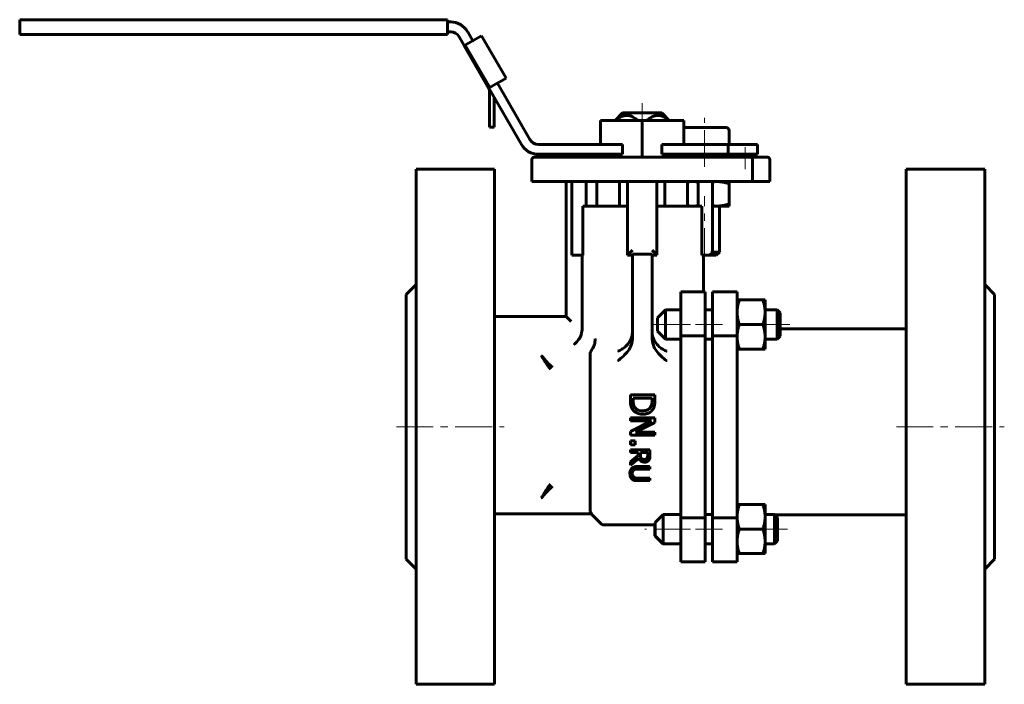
# Model space of a CAD drawing. Header units: millimetres. Extents: x -99 to 101, y -68 to 68.
import ezdxf

# ---------------------------------------------------------------- set-up
doc = ezdxf.new("R2010")
doc.units = ezdxf.units.MM
doc.linetypes.add('K5LT_AXLED', pattern=[12, 7.5, -1.5, 1.5, -1.5])
doc.linetypes.add('K5LT_BASIC', pattern=[0])
doc.layers.add('Системный слой (1)', color=7, linetype='Continuous', true_color=0x6c6c6c)

# ---------------------------------------------------------------- blocks, each defined once
blk = doc.blocks.new('U0')
at = {"layer": 'Системный слой (1)', "color": 143, "linetype": 'K5LT_BASIC', "lineweight": 60, "true_color": 0x33acca}
for p, q in [((41.93, 29.8), (42.22, 29.77)), ((42.22, 29.77), (42.51, 29.75)), ((42.51, 29.75), (42.8, 29.75))]:
    blk.add_line(p, q, dxfattribs=at)
blk = doc.blocks.new('U1')
at = {"layer": 'Системный слой (1)', "color": 143, "linetype": 'K5LT_BASIC', "lineweight": 60, "true_color": 0x33acca}
for p, q in [((36.81, 29.82), (37.14, 29.78)), ((37.14, 29.78), (37.47, 29.76)), ((37.47, 29.76), (37.8, 29.75))]:
    blk.add_line(p, q, dxfattribs=at)
blk = doc.blocks.new('U2')
at = {"layer": 'Системный слой (1)', "color": 143, "linetype": 'K5LT_BASIC', "lineweight": 60, "true_color": 0x33acca}
for p, q in [((38.2, 34.74), (37.8, 34.75)), ((38.6, 34.7), (38.2, 34.74)), ((39.01, 34.64), (38.6, 34.7))]:
    blk.add_line(p, q, dxfattribs=at)
blk = doc.blocks.new('U3')
at = {"layer": 'Системный слой (1)', "color": 143, "linetype": 'K5LT_BASIC', "lineweight": 60, "true_color": 0x33acca}
for p, q in [((37.8, 29.75), (38.2, 29.76)), ((38.2, 29.76), (38.6, 29.8)), ((38.6, 29.8), (39.01, 29.86))]:
    blk.add_line(p, q, dxfattribs=at)
blk = doc.blocks.new('U4')
at = {"layer": 'Системный слой (1)', "color": 143, "linetype": 'K5LT_BASIC', "lineweight": 60, "true_color": 0x33acca}
for p, q in [((37.14, 34.71), (36.81, 34.67)), ((37.47, 34.74), (37.14, 34.71)), ((37.8, 34.75), (37.47, 34.74))]:
    blk.add_line(p, q, dxfattribs=at)
blk = doc.blocks.new('U5')
at = {"layer": 'Системный слой (1)', "color": 143, "linetype": 'K5LT_BASIC', "lineweight": 60, "true_color": 0x33acca}
for p, q in [((42.22, 34.72), (41.93, 34.69)), ((42.51, 34.74), (42.22, 34.72)), ((42.8, 34.75), (42.51, 34.74))]:
    blk.add_line(p, q, dxfattribs=at)
blk = doc.blocks.new('U6')
at = {"layer": 'Системный слой (1)', "color": 143, "linetype": 'K5LT_BASIC', "lineweight": 60, "true_color": 0x33acca}
for p, q in [((45.3, 45.15), (45.3, 42.31)), ((45.3, 40.31), (45.3, 39.75))]:
    blk.add_line(p, q, dxfattribs=at)

msp = doc.modelspace()

# ---------------------------------------------------------------- linework, layer by layer
at = {"layer": 'Системный слой (1)', "color": 143, "linetype": 'K5LT_BASIC', "lineweight": 60, "true_color": 0x33acca}
for p, q in [((-99.43, 66.75), (-99.43, 67.75)), ((-12.18, 67.75), (-99.43, 67.75)), ((-99.43, 65.75), (-99.43, 66.75)), ((-12.18, 66.75), (-12.18, 67.75)), ((-11.51, 67.29), (-12.18, 67.29)), ((-12.18, 66.75), (-12.18, 65.75)), ((-99.43, 64.75), (-99.43, 65.75)), ((-99.43, 64.75), (-12.18, 64.75)), ((-12.18, 64.75), (-12.18, 65.75)), ((-11.51, 65.29), (-12.18, 65.29)), ((-9.78, 64.29), (2.91, 42.31)), ((-6.99, 63.46), (-8.04, 65.29)), ((-6.94, 63.49), (-5.21, 64.49)), ((-5.21, 64.49), (-0.21, 55.83)), ((-8.76, 62.44), (-8.72, 62.46)), ((-3.76, 53.78), (-8.76, 62.44)), ((-8.53, 62.57), (-7.03, 63.44)), ((-3.53, 53.91), (-8.53, 62.57)), ((-7.03, 63.44), (-6.94, 63.49)), ((-2.03, 54.78), (-3.53, 53.91)), ((-1.94, 54.83), (-2.03, 54.78)), ((4.65, 43.31), (-1.99, 54.8)), ((-0.21, 55.83), (-1.94, 54.83)), ((-3.72, 53.8), (-3.76, 53.78)), ((-3.62, 45.81), (-3.62, 53.28)), ((-2.62, 45.81), (-2.62, 51.9)), ((23.57, 48.74), (22.04, 47.22)), ((31.57, 48.74), (23.57, 48.74)), ((31.57, 48.74), (33.09, 47.22)), ((27.57, 47.22), (19.07, 47.22)), ((19.07, 42.31), (19.07, 47.22)), ((27.57, 39.75), (27.57, 47.22)), ((36.07, 47.22), (27.57, 47.22)), ((36.07, 42.31), (36.07, 47.22)), ((-3.62, 45.81), (-2.62, 45.81)), ((44.7, 45.75), (36.07, 45.75)), ((23.56, 42.31), (6.38, 42.31)), ((23.56, 42.31), (23.56, 40.31)), ((31.58, 40.31), (31.58, 42.31)), ((45.07, 42.31), (31.58, 42.31)), ((51.07, 42.31), (45.07, 42.31)), ((45.07, 42.31), (45.07, 40.31)), ((51.07, 40.31), (51.07, 42.31)), ((23.56, 40.31), (6.38, 40.31)), ((19.07, 40.31), (19.07, 39.75)), ((45.07, 40.31), (31.58, 40.31)), ((36.07, 40.31), (36.07, 39.75)), ((45.07, 40.31), (51.07, 40.31)), ((5.07, 34.75), (5.07, 39.25)), ((13.07, 39.75), (5.57, 39.75)), ((42.07, 39.75), (13.07, 39.75)), ((49.57, 39.75), (42.07, 39.75)), ((53.07, 39.75), (49.57, 39.75)), ((50.07, 34.75), (50.07, 39.25)), ((53.57, 34.75), (53.57, 39.25)), ((-18.57, 37.25), (-2.57, 37.25)), ((-18.57, 37.25), (-18.57, -67.75)), ((-2.57, 37.25), (-2.57, -67.75)), ((97.43, 37.25), (81.43, 37.25)), ((81.43, 37.25), (81.43, -67.75)), ((97.43, 37.25), (97.43, -67.75)), ((5.07, 34.75), (13.07, 34.75)), ((12.07, 34.75), (12.07, 7.25)), ((13.07, 34.75), (42.07, 34.75)), ((13.21, 34.75), (13.21, 19.75)), ((16.12, 29.75), (16.12, 34.75)), ((18.33, 34.75), (18.33, 29.75)), ((22.95, 34.75), (22.95, 29.75)), ((24.57, 34.75), (24.57, 19.75)), ((30.57, 19.75), (30.57, 34.75)), ((32.19, 34.75), (32.19, 29.75)), ((36.81, 34.75), (36.81, 29.75)), ((39.01, 34.75), (39.01, 29.75)), ((41.93, 20.75), (41.93, 34.75)), ((42.07, 34.75), (50.07, 34.75)), ((45.3, 34.75), (45.3, 34.3)), ((45.3, 30.19), (45.3, 34.3)), ((50.07, 34.75), (53.57, 34.75)), ((45.3, 30.19), (45.3, 29.75)), ((15.43, 29.75), (15.43, 19.75)), ((15.43, 29.75), (24.57, 29.75)), ((30.57, 29.75), (39.7, 29.75)), ((39.7, 29.75), (39.7, 19.75)), ((42.8, 29.75), (41.93, 29.75)), ((45.3, 29.75), (42.8, 29.75)), ((43.3, 29.75), (43.3, 20.36)), ((24.57, 19.75), (25.57, 20.75)), ((29.57, 20.75), (30.57, 19.75)), ((43.3, 20.36), (41.85, 20.36)), ((42.68, 19.75), (43.3, 20.36)), ((13.21, 19.75), (14.07, 19.75)), ((15.43, 19.75), (14.07, 19.75)), ((15.32, 19.75), (15.32, 4.74)), ((24.57, 19.75), (25.57, 19.75)), ((29.57, 19.98), (25.57, 19.98)), ((25.57, 19.98), (25.57, 3)), ((29.57, 3), (29.57, 19.98)), ((29.57, 19.75), (30.57, 19.75)), ((40.93, 19.75), (39.7, 19.75)), ((40.07, 12.25), (40.07, 19.75)), ((40.93, 19.75), (42.68, 19.75)), ((-20.57, 11.75), (-18.57, 13.75)), ((35.43, 12.25), (40.43, 12.25)), ((35.43, 12.25), (35.43, 7.25)), ((40.43, 12.25), (40.43, 7.25)), ((41.93, 7.25), (41.93, 12.25)), ((46.93, 12.25), (41.93, 12.25)), ((46.93, 7.25), (46.93, 12.25)), ((99.43, 11.75), (97.43, 13.75)), ((-20.57, 11.75), (-20.57, -42.25)), ((46.93, 10.61), (47.38, 10.61)), ((52.18, 10.61), (47.38, 10.61)), ((52.18, 10.61), (52.63, 10.61)), ((52.63, 10.61), (52.63, 8.11)), ((99.43, 11.75), (99.43, -42.25)), ((30.68, 6.96), (32.33, 8.61)), ((32.33, 8.61), (35.43, 8.61)), ((32.33, 5.76), (32.33, 8.61)), ((40.43, 8.61), (41.93, 8.61)), ((52.63, 8.61), (55.07, 8.61)), ((52.63, 8.11), (52.63, 3.11)), ((55.07, 8.61), (55.07, 5.76)), ((55.68, 7.99), (55.07, 8.61)), ((12.07, 7.25), (-2.57, 7.25)), ((13.07, 6.25), (12.07, 7.25)), ((30.68, 6.96), (30.68, 5.67)), ((35.43, 7.25), (35.43, 3.32)), ((40.43, 7.25), (40.43, 3.32)), ((41.93, 3.32), (41.93, 7.25)), ((46.93, 3.32), (46.93, 7.25)), ((55.68, 3.22), (55.68, 7.99)), ((30.68, 5.67), (30.68, 4.26)), ((30.68, 4.26), (32.33, 2.61)), ((32.33, 2.61), (32.33, 5.76)), ((52.18, 5.61), (47.38, 5.61)), ((55.07, 5.76), (55.07, 2.61)), ((81.43, 4.71), (55.68, 4.71)), ((32.33, 2.61), (35.43, 2.61)), ((35.43, 3.32), (40.43, 3.32)), ((35.43, 3.32), (35.43, -33.83)), ((40.43, 3.32), (40.43, -33.83)), ((40.43, 2.61), (41.93, 2.61)), ((41.93, -33.83), (41.93, 3.32)), ((46.93, 3.32), (41.93, 3.32)), ((46.93, -33.83), (46.93, 3.32)), ((52.63, 3.11), (52.63, 0.61)), ((52.63, 2.61), (55.07, 2.61)), ((55.68, 3.22), (55.07, 2.61)), ((47.38, 0.61), (46.93, 0.61)), ((52.18, 0.61), (47.38, 0.61)), ((52.63, 0.61), (52.18, 0.61)), ((16.93, -32.5), (16.93, -0.64)), ((30.15, -8.74), (25.15, -8.74)), ((25.15, -8.74), (25.15, -9.89)), ((25.72, -9.4), (29.57, -9.4)), ((25.72, -9.91), (25.72, -9.4)), ((29.57, -9.4), (29.57, -9.91)), ((30.15, -9.88), (30.15, -8.74)), ((30.15, -13.4), (25.15, -13.4)), ((25.15, -13.4), (25.15, -14.02)), ((29.46, -14.02), (25.15, -16.23)), ((25.15, -14.02), (29.46, -14.02)), ((30.15, -14.35), (30.15, -13.4)), ((26.19, -16.36), (30.15, -14.35)), ((25.15, -16.23), (25.15, -16.98)), ((25.15, -16.98), (30.15, -16.98)), ((30.15, -16.36), (26.19, -16.36)), ((30.15, -16.98), (30.15, -16.36)), ((26.1, -18.12), (25.15, -18.12)), ((25.15, -18.12), (25.15, -18.93)), ((25.15, -18.93), (26.1, -18.93)), ((29.15, -19.97), (25.15, -19.97)), ((25.15, -19.97), (25.15, -20.51)), ((26.1, -18.93), (26.1, -18.12)), ((29.15, -21.01), (29.15, -19.97)), ((25.15, -20.51), (26.74, -20.51)), ((26.74, -21.12), (25.15, -22.38)), ((25.15, -23.07), (26.89, -21.65)), ((26.74, -20.51), (26.74, -21.12)), ((27.18, -20.51), (28.68, -20.51)), ((27.18, -20.97), (27.18, -20.51)), ((28.68, -20.51), (28.68, -21.03)), ((25.15, -22.38), (25.15, -23.07)), ((29.15, -23.34), (26.65, -23.34)), ((26.65, -23.87), (29.15, -23.87)), ((29.15, -23.87), (29.15, -23.34)), ((29.15, -25.7), (26.64, -25.7)), ((29.15, -26.23), (29.15, -25.7)), ((26.65, -26.23), (29.15, -26.23)), ((46.93, -31.11), (47.38, -31.11)), ((52.18, -31.11), (47.38, -31.11)), ((52.18, -31.11), (52.63, -31.11)), ((52.63, -31.11), (52.63, -33.61)), ((-2.57, -32.97), (17.21, -32.97)), ((17.15, -32.97), (19.28, -35.11)), ((30.18, -34.76), (31.83, -33.11)), ((31.83, -35.67), (31.83, -33.11)), ((31.83, -33.11), (35.43, -33.11)), ((35.43, -33.83), (35.43, -37.75)), ((35.43, -33.83), (40.43, -33.83)), ((40.43, -33.11), (41.93, -33.11)), ((40.43, -33.83), (40.43, -37.75)), ((46.93, -33.83), (41.93, -33.83)), ((41.93, -37.75), (41.93, -33.83)), ((46.93, -37.75), (46.93, -33.83)), ((52.63, -33.11), (54.56, -33.11)), ((52.63, -33.61), (52.63, -38.61)), ((54.56, -33.11), (54.56, -35.67)), ((55.18, -33.73), (54.56, -33.11)), ((54.65, -33.2), (81.43, -33.2)), ((55.18, -38.5), (55.18, -33.73)), ((19.64, -35.25), (30.18, -35.25)), ((30.13, -35.25), (30.13, -35.81)), ((30.13, -35.81), (30.13, -37.46)), ((30.18, -34.76), (30.18, -35.91)), ((30.18, -35.91), (30.18, -37.46)), ((31.83, -39.11), (31.83, -35.67)), ((52.18, -36.11), (47.38, -36.11)), ((54.56, -35.67), (54.56, -39.11)), ((30.13, -37.46), (31.78, -39.11)), ((30.18, -37.46), (31.83, -39.11)), ((35.43, -37.75), (35.43, -42.75)), ((40.43, -37.75), (40.43, -42.75)), ((41.93, -42.75), (41.93, -37.75)), ((46.93, -42.75), (46.93, -37.75)), ((31.78, -39.11), (31.78, -39.07)), ((31.78, -39.11), (31.83, -39.11)), ((31.83, -39.11), (35.43, -39.11)), ((40.43, -39.11), (41.93, -39.11)), ((52.63, -38.61), (52.63, -41.11)), ((52.63, -39.11), (54.56, -39.11)), ((55.18, -38.5), (54.56, -39.11)), ((47.38, -41.11), (46.93, -41.11)), ((52.18, -41.11), (47.38, -41.11)), ((52.63, -41.11), (52.18, -41.11)), ((-20.57, -42.25), (-18.57, -44.25)), ((35.43, -42.75), (40.43, -42.75)), ((46.93, -42.75), (41.93, -42.75)), ((99.43, -42.25), (97.43, -44.25)), ((-18.57, -67.75), (-2.57, -67.75)), ((97.43, -67.75), (81.43, -67.75))]:
    msp.add_line(p, q, dxfattribs=at)
at = {"layer": 'Системный слой (1)', "color": 30, "linetype": 'K5LT_AXLED', "lineweight": 18, "true_color": 0xff8000}
for p, q in [((27.57, 50.74), (27.57, 45.22)), ((40.3, 37.75), (40.3, 47.75)), ((48.57, 41.75), (48.57, 37.25)), ((40.3, 17.75), (40.3, 31.75)), ((37.43, 5.61), (28.68, 5.61)), ((43.93, 5.61), (38.43, 5.61)), ((57.68, 5.61), (50.63, 5.61)), ((-22.57, -15.25), (-0.57, -15.25)), ((79.43, -15.25), (101.43, -15.25)), ((37.43, -36.11), (28.13, -36.11)), ((43.93, -36.11), (38.43, -36.11)), ((57.18, -36.11), (50.63, -36.11))]:
    msp.add_line(p, q, dxfattribs=at)
at = {"layer": 'Системный слой (1)', "color": 143, "linetype": 'K5LT_BASIC', "lineweight": 60, "true_color": 0x33acca}
for centre, radius, start, end in [((-11.51, 63.29), 4, 30, 90), ((-11.51, 63.29), 2, 30, 90), ((-4.62, 53.28), 1, 0, 30), ((44.7, 45.15), 0.6, 0, 90), ((6.38, 44.31), 4, 210, 270), ((6.38, 44.31), 2, 210, 270), ((5.57, 39.25), 0.5, 90, 180), ((49.57, 39.25), 0.5, 0, 90), ((53.07, 39.25), 0.5, 0, 90), ((40.93, 20.75), 1, 270, 0), ((19.64, -34.75), 0.5, 225, 270)]:
    msp.add_arc(centre, radius, start, end, dxfattribs=at)
for points, knots in [([(26.69, 47.22), (26.55, 47.33), (26.31, 47.51), (25.92, 47.77), (25.6, 47.95), (25.28, 48.08), (25.02, 48.17), (24.71, 48.23), (24.42, 48.25), (24.1, 48.23), (23.8, 48.17), (23.46, 48.06), (23.13, 47.91), (22.77, 47.7), (22.44, 47.47), (22.23, 47.3), (22.13, 47.22)], [0, 0, 0, 0, 1.652399, 2.887747, 4.538587, 5.269205, 6.378004, 7.398686, 8.499993, 9.480964, 10.686424, 11.695687, 13.14075, 14.363064, 15.773029, 17, 17, 17, 17]), ([(33.02, 47.22), (32.89, 47.33), (32.65, 47.51), (32.27, 47.77), (31.95, 47.95), (31.63, 48.08), (31.37, 48.17), (31.07, 48.23), (30.78, 48.25), (30.47, 48.23), (30.17, 48.17), (29.84, 48.06), (29.51, 47.91), (29.16, 47.7), (28.83, 47.47), (28.61, 47.3), (28.51, 47.22)], [0, 0, 0, 0, 1.652399, 2.887747, 4.538587, 5.269205, 6.378004, 7.398686, 8.499993, 9.480964, 10.686424, 11.695687, 13.14075, 14.363064, 15.773029, 17, 17, 17, 17]), ([(14.43, 2.32), (14.64, 2.58), (14.86, 2.92), (15.1, 3.5), (15.16, 3.7), (15.26, 4.09), (15.29, 4.29), (15.31, 4.5)], [0, 0, 0, 0, 0.1328534, 0.1328534, 0.1933086, 0.1933086, 0.2510608, 0.2510608, 0.2510608, 0.2510608]), ([(24.96, 2.05), (25.03, 2.16), (25.1, 2.27), (25.36, 2.77), (25.48, 3.2), (25.56, 3.81), (25.57, 3.98), (25.57, 4.16)], [1.3843755, 1.3843755, 1.3843755, 1.3843755, 1.4254818, 1.4254818, 1.5586002, 1.5586002, 1.6119725, 1.6119725, 1.6119725, 1.6119725]), ([(29.57, 4.16), (29.57, 3.96), (29.58, 3.76), (29.68, 3.08), (29.84, 2.62), (30.1, 2.17), (30.14, 2.11), (30.18, 2.05)], [0.5390322, 0.5390322, 0.5390322, 0.5390322, 0.5972881, 0.5972881, 0.7416475, 0.7416475, 0.7656435, 0.7656435, 0.7656435, 0.7656435]), ([(13.59, 1.53), (13.59, 1.53), (13.59, 1.53), (13.87, 1.71), (14.16, 1.97), (14.43, 2.32)], [-0.1703383, -0.1703383, -0.1703383, -0.1703383, -0.1695147, -0.1695147, 0, 0, 0, 0]), ([(17.35, 0.58), (17.54, 0.87), (17.69, 1.19), (17.91, 1.89), (17.97, 2.28), (17.99, 2.66), (17.99, 2.67), (17.99, 2.67)], [-0.2248144, -0.2248144, -0.2248144, -0.2248144, -0.1152617, -0.1152617, 0, 0, 0.0008397, 0.0008397, 0.0008397, 0.0008397]), ([(22.57, 0.15), (22.57, 0.15), (22.57, 0.15), (22.85, 0.26), (23.12, 0.4), (23.62, 0.71), (23.86, 0.89), (24.14, 1.13), (24.18, 1.17), (24.5, 1.46), (24.75, 1.74), (24.96, 2.05)], [-0.3165704, -0.3165704, -0.3165704, -0.3165704, -0.3156602, -0.3156602, -0.220492, -0.220492, -0.1298065, -0.1298065, -0.1110392, -0.1110392, 0, 0, 0, 0]), ([(24.69, 0.24), (24.95, 0.58), (25.16, 1.01), (25.47, 1.88), (25.57, 2.48), (25.57, 3)], [1.2517404, 1.2517404, 1.2517404, 1.2517404, 1.3746028, 1.3746028, 1.5279101, 1.5279101, 1.5279101, 1.5279101]), ([(29.57, 3), (29.57, 2.48), (29.67, 1.88), (29.98, 1.01), (30.19, 0.58), (30.45, 0.24)], [0.4954476, 0.4954476, 0.4954476, 0.4954476, 0.648755, 0.648755, 0.7716174, 0.7716174, 0.7716174, 0.7716174]), ([(32.57, 0.15), (32.57, 0.15), (32.56, 0.15), (32.29, 0.26), (32.03, 0.4), (31.52, 0.71), (31.28, 0.88), (30.73, 1.36), (30.43, 1.69), (30.18, 2.05)], [-0.0009128, -0.0009128, -0.0009128, -0.0009128, 0, 0, 0.0948708, 0.0948708, 0.1853086, 0.1853086, 0.3165828, 0.3165828, 0.3165828, 0.3165828]), ([(17.35, 0.58), (17.25, 0.44), (17.18, 0.3), (17.05, 0.02), (17.01, -0.12), (16.94, -0.38), (16.93, -0.51), (16.93, -0.64)], [0.2252058, 0.2252058, 0.2252058, 0.2252058, 0.2815035, 0.2815035, 0.3423142, 0.3423142, 0.4082755, 0.4082755, 0.4082755, 0.4082755]), ([(24.69, 0.24), (24.4, -0.15), (24.07, -0.52), (23.35, -1.2), (22.96, -1.51), (22.57, -1.78), (22.57, -1.78), (22.57, -1.78)], [-0.3055775, -0.3055775, -0.3055775, -0.3055775, -0.1578711, -0.1578711, 0, 0, 0.0010489, 0.0010489, 0.0010489, 0.0010489]), ([(32.57, -1.78), (32.57, -1.78), (32.56, -1.78), (32.18, -1.51), (31.79, -1.2), (31.07, -0.52), (30.74, -0.15), (30.45, 0.24)], [-0.3051476, -0.3051476, -0.3051476, -0.3051476, -0.3041037, -0.3041037, -0.146994, -0.146994, 0, 0, 0, 0]), ([(9.29, -3.16), (9.03, -2.93), (8.38, -2.32), (7.54, -1.38), (7.19, -0.97), (7.02, -0.77), (7.02, -0.76), (7.01, -0.76)], [0, 0, 0, 0, 0.2108627, 0.2811502, 0.3514378, 0.3514378, 0.3522972, 0.3522972, 0.3522972, 0.3522972]), ([(7.01, -0.76), (7.02, -0.76), (7.02, -0.77), (7.15, -1), (7.43, -1.46), (8.1, -2.54), (8.62, -3.28), (8.83, -3.57)], [-0.3522972, -0.3522972, -0.3522972, -0.3522972, -0.3514378, -0.3514378, -0.2811502, -0.2108627, 0, 0, 0, 0]), ([(25.15, -9.89), (25.15, -10.18), (25.16, -10.5), (25.24, -10.95), (25.29, -11.18), (25.47, -11.54), (25.51, -11.6), (25.55, -11.66)], [-0.2919132, -0.2919132, -0.2919132, -0.2919132, -0.12023, -0.12023, -0.0221375, -0.0221375, 0, 0, 0, 0]), ([(26.05, -11.29), (25.87, -11.04), (25.82, -10.8), (25.74, -10.43), (25.72, -10.16), (25.72, -9.91)], [-0.1145461, -0.1145461, -0.1145461, -0.1145461, -0.0791158, -0.0791158, 0, 0, 0, 0]), ([(29.57, -9.91), (29.57, -9.98), (29.57, -10.04), (29.56, -10.16), (29.56, -10.22), (29.55, -10.37), (29.54, -10.44), (29.52, -10.54), (29.52, -10.57), (29.51, -10.62), (29.5, -10.64), (29.5, -10.66), (29.5, -10.66), (29.5, -10.66), (29.5, -10.66), (29.45, -10.86), (29.38, -11.05), (29.27, -11.23)], [-0.09931727, -0.09931727, -0.09931727, -0.09931727, -0.09349204, -0.09349204, -0.086923, -0.086923, -0.07510739, -0.07510739, -0.06919958, -0.06919958, -0.06364461, -0.06364461, -0.06329178, -0.06329178, -0.06294625, -0.06294625, 0, 0, 0, 0]), ([(29.75, -11.67), (29.82, -11.56), (29.88, -11.44), (29.96, -11.24), (29.99, -11.16), (30.02, -11.05), (30.03, -11.02), (30.05, -10.94), (30.06, -10.89), (30.09, -10.76), (30.1, -10.69), (30.12, -10.53), (30.12, -10.46), (30.13, -10.33), (30.14, -10.27), (30.14, -10.13), (30.14, -10.05), (30.14, -9.94), (30.15, -9.91), (30.15, -9.88)], [-0.3687616, -0.3687616, -0.3687616, -0.3687616, -0.2524563, -0.2524563, -0.1785037, -0.1785037, -0.1519177, -0.1519177, -0.1189069, -0.1189069, -0.0806769, -0.0806769, -0.0534134, -0.0534134, -0.0334978, -0.0334978, -0.0099388, -0.0099388, 0, 0, 0, 0]), ([(25.55, -11.66), (25.64, -11.81), (25.75, -11.94), (26.02, -12.17), (26.17, -12.28), (26.56, -12.49), (26.88, -12.62), (27.42, -12.68), (27.53, -12.68), (27.64, -12.68)], [-0.3323282, -0.3323282, -0.3323282, -0.3323282, -0.2486298, -0.2486298, -0.1617624, -0.1617624, -0.0334613, -0.0334613, 0, 0, 0, 0]), ([(27.65, -11.99), (27.42, -11.99), (27.19, -11.97), (26.83, -11.88), (26.64, -11.82), (26.3, -11.59), (26.16, -11.45), (26.05, -11.29)], [-0.2280835, -0.2280835, -0.2280835, -0.2280835, -0.1257943, -0.1257943, -0.0587623, -0.0587623, 0, 0, 0, 0]), ([(27.64, -12.68), (27.87, -12.68), (28.11, -12.66), (28.61, -12.55), (28.81, -12.46), (29.17, -12.28), (29.39, -12.11), (29.64, -11.82), (29.7, -11.75), (29.75, -11.67)], [-0.1834655, -0.1834655, -0.1834655, -0.1834655, -0.1523472, -0.1523472, -0.1138141, -0.1138141, -0.0286838, -0.0286838, 0, 0, 0, 0]), ([(29.27, -11.23), (29.19, -11.37), (29.08, -11.49), (28.84, -11.69), (28.69, -11.78), (28.26, -11.95), (27.95, -11.99), (27.65, -11.99)], [-0.1882962, -0.1882962, -0.1882962, -0.1882962, -0.1398788, -0.1398788, -0.090887, -0.090887, 0, 0, 0, 0]), ([(26.89, -21.65), (26.95, -21.81), (27.03, -21.96), (27.23, -22.18), (27.33, -22.27), (27.58, -22.4), (27.71, -22.45), (27.93, -22.47), (27.99, -22.48), (28.06, -22.48)], [-0.1656387, -0.1656387, -0.1656387, -0.1656387, -0.1065575, -0.1065575, -0.0643083, -0.0643083, -0.0199094, -0.0199094, 0, 0, 0, 0]), ([(27.39, -21.7), (27.35, -21.65), (27.31, -21.61), (27.24, -21.48), (27.23, -21.41), (27.19, -21.25), (27.18, -21.11), (27.18, -20.97)], [-0.05794487, -0.05794487, -0.05794487, -0.05794487, -0.0518537, -0.0518537, -0.04304407, -0.04304407, 0, 0, 0, 0]), ([(28.02, -21.92), (27.94, -21.92), (27.86, -21.92), (27.76, -21.9), (27.73, -21.89), (27.69, -21.88), (27.67, -21.87), (27.64, -21.86), (27.62, -21.86), (27.6, -21.85), (27.6, -21.85), (27.52, -21.81), (27.45, -21.76), (27.39, -21.7)], [-0.0502233, -0.0502233, -0.0502233, -0.0502233, -0.0396332, -0.0396332, -0.03517587, -0.03517587, -0.03175035, -0.03175035, -0.02780346, -0.02780346, -0.02684527, -0.02684527, 0, 0, 0, 0]), ([(28.55, -21.67), (28.52, -21.72), (28.48, -21.76), (28.42, -21.81), (28.4, -21.82), (28.37, -21.84), (28.35, -21.85), (28.33, -21.86), (28.33, -21.86), (28.32, -21.87), (28.3, -21.87), (28.21, -21.91), (28.13, -21.92), (28.04, -21.92), (28.03, -21.92), (28.02, -21.92)], [-0.06274022, -0.06274022, -0.06274022, -0.06274022, -0.04535467, -0.04535467, -0.03929907, -0.03929907, -0.03321308, -0.03321308, -0.03208874, -0.03208874, -0.02843342, -0.02843342, -0.00285822, -0.00285822, 0, 0, 0, 0]), ([(28.06, -22.48), (28.15, -22.48), (28.25, -22.47), (28.42, -22.43), (28.5, -22.4), (28.58, -22.36), (28.58, -22.36), (28.6, -22.35), (28.61, -22.34), (28.65, -22.32), (28.67, -22.3), (28.72, -22.26), (28.76, -22.23), (28.82, -22.18), (28.84, -22.15), (28.89, -22.09), (28.91, -22.06), (28.93, -22.02)], [-0.2067584, -0.2067584, -0.2067584, -0.2067584, -0.133471, -0.133471, -0.0680472, -0.0680472, -0.0643387, -0.0643387, -0.0537917, -0.0537917, -0.041673, -0.041673, -0.0245352, -0.0245352, -0.0122386, -0.0122386, 0, 0, 0, 0]), ([(28.68, -21.03), (28.68, -21.09), (28.68, -21.13), (28.68, -21.22), (28.67, -21.27), (28.67, -21.33), (28.66, -21.35), (28.66, -21.38), (28.66, -21.39), (28.65, -21.41), (28.65, -21.42), (28.63, -21.51), (28.6, -21.59), (28.55, -21.67)], [-0.0473456, -0.0473456, -0.0473456, -0.0473456, -0.04279858, -0.04279858, -0.0367401, -0.0367401, -0.03299055, -0.03299055, -0.02989162, -0.02989162, -0.0284182, -0.0284182, 0, 0, 0, 0]), ([(28.93, -22.02), (29.01, -21.9), (29.07, -21.77), (29.13, -21.5), (29.14, -21.31), (29.14, -21.11), (29.15, -21.06), (29.15, -21.01)], [-0.1062407, -0.1062407, -0.1062407, -0.1062407, -0.0616858, -0.0616858, -0.0166222, -0.0166222, 0, 0, 0, 0]), ([(25.43, -23.72), (25.32, -23.84), (25.23, -23.97), (25.13, -24.23), (25.08, -24.39), (25.06, -24.68), (25.06, -24.73), (25.06, -24.79)], [-0.1988533, -0.1988533, -0.1988533, -0.1988533, -0.0980793, -0.0980793, -0.0172452, -0.0172452, 0, 0, 0, 0]), ([(26.65, -23.34), (26.27, -23.34), (26.04, -23.39), (25.77, -23.48), (25.64, -23.54), (25.49, -23.66), (25.46, -23.69), (25.43, -23.72)], [-0.1009554, -0.1009554, -0.1009554, -0.1009554, -0.0587681, -0.0587681, -0.014053, -0.014053, 0, 0, 0, 0]), ([(25.51, -24.79), (25.51, -24.7), (25.52, -24.6), (25.56, -24.44), (25.58, -24.36), (25.66, -24.22), (25.71, -24.15), (25.79, -24.08), (25.82, -24.06), (25.84, -24.04)], [-0.09299405, -0.09299405, -0.09299405, -0.09299405, -0.06247157, -0.06247157, -0.03648612, -0.03648612, -0.0091088, -0.0091088, 0, 0, 0, 0]), ([(25.84, -24.04), (25.93, -23.98), (26.03, -23.94), (26.26, -23.89), (26.4, -23.88), (26.57, -23.87), (26.61, -23.87), (26.65, -23.87)], [-0.08253847, -0.08253847, -0.08253847, -0.08253847, -0.04902917, -0.04902917, -0.01224862, -0.01224862, 0, 0, 0, 0]), ([(25.06, -24.79), (25.06, -24.97), (25.08, -25.17), (25.18, -25.5), (25.25, -25.64), (25.38, -25.8), (25.4, -25.82), (25.43, -25.85)], [-0.129489, -0.129489, -0.129489, -0.129489, -0.0658985, -0.0658985, -0.0125692, -0.0125692, 0, 0, 0, 0]), ([(25.43, -25.85), (25.49, -25.91), (25.55, -25.96), (25.75, -26.1), (25.89, -26.14), (26.12, -26.19), (26.21, -26.21), (26.37, -26.22), (26.42, -26.23), (26.5, -26.23), (26.53, -26.23), (26.59, -26.23), (26.62, -26.23), (26.65, -26.23)], [-0.1242621, -0.1242621, -0.1242621, -0.1242621, -0.1037899, -0.1037899, -0.063451, -0.063451, -0.0337184, -0.0337184, -0.0173619, -0.0173619, -0.0087572, -0.0087572, 0, 0, 0, 0]), ([(25.84, -25.53), (25.79, -25.5), (25.75, -25.46), (25.67, -25.37), (25.64, -25.32), (25.58, -25.19), (25.53, -25.07), (25.52, -24.86), (25.51, -24.82), (25.51, -24.79)], [-0.1511578, -0.1511578, -0.1511578, -0.1511578, -0.1131601, -0.1131601, -0.0727964, -0.0727964, -0.0122896, -0.0122896, 0, 0, 0, 0]), ([(26.64, -25.7), (26.5, -25.7), (26.36, -25.7), (26.15, -25.66), (26.03, -25.64), (25.89, -25.56), (25.86, -25.55), (25.84, -25.53)], [-0.1213185, -0.1213185, -0.1213185, -0.1213185, -0.0517108, -0.0517108, -0.0082814, -0.0082814, 0, 0, 0, 0]), ([(8.83, -26.94), (8.76, -27.03), (8.57, -27.29), (7.99, -28.14), (7.42, -29.04), (7.02, -29.74), (7.02, -29.74), (7.01, -29.74)], [-0.3514583, -0.3514583, -0.3514583, -0.3514583, -0.2811666, -0.210875, 0, 0, 0.0008594, 0.0008594, 0.0008594, 0.0008594]), ([(7.01, -29.74), (7.02, -29.74), (7.02, -29.74), (7.53, -29.12), (8.24, -28.33), (8.98, -27.63), (9.2, -27.42), (9.29, -27.35)], [-0.0008594, -0.0008594, -0.0008594, -0.0008594, 0, 0, 0.210875, 0.2811666, 0.3514583, 0.3514583, 0.3514583, 0.3514583]), ([(16.93, -32.5), (16.93, -32.56), (17, -32.68), (17.13, -32.84), (17.13, -32.84), (17.13, -32.84)], [0.4999221, 0.4999221, 0.4999221, 0.4999221, 0.6002721, 0.6002721, 0.6012408, 0.6012408, 0.6012408, 0.6012408]), ([(17.13, -32.84), (17.16, -32.87), (17.18, -32.9), (17.21, -32.94), (17.21, -32.96), (17.21, -32.97), (17.21, -32.97), (17.21, -32.97)], [0.14811868, 0.14811868, 0.14811868, 0.14811868, 0.16880304, 0.16880304, 0.19025969, 0.19025969, 0.19918878, 0.19918878, 0.19918878, 0.19918878])]:
    msp.add_open_spline(points, degree=3, knots=knots, dxfattribs=at)
for points in [[(45.3, 34.3), (43.96, 34.75), (42.8, 34.75)], [(42.8, 29.75), (43.96, 29.75), (45.3, 30.19)], [(47.38, 10.61), (46.93, 9.27), (46.93, 8.11)], [(52.63, 8.11), (52.63, 9.27), (52.18, 10.61)], [(46.93, 8.11), (46.93, 6.95), (47.38, 5.61)], [(52.18, 5.61), (52.63, 6.95), (52.63, 8.11)], [(47.38, 5.61), (46.93, 4.27), (46.93, 3.11)], [(52.63, 3.11), (52.63, 4.27), (52.18, 5.61)], [(46.93, 3.11), (46.93, 1.95), (47.38, 0.61)], [(52.18, 0.61), (52.63, 1.95), (52.63, 3.11)], [(47.38, -31.11), (46.93, -32.45), (46.93, -33.61)], [(52.63, -33.61), (52.63, -32.45), (52.18, -31.11)], [(46.93, -33.61), (46.93, -34.77), (47.38, -36.11)], [(52.18, -36.11), (52.63, -34.77), (52.63, -33.61)], [(47.38, -36.11), (46.93, -37.45), (46.93, -38.61)], [(52.63, -38.61), (52.63, -37.45), (52.18, -36.11)], [(46.93, -38.61), (46.93, -39.77), (47.38, -41.11)], [(52.18, -41.11), (52.63, -39.77), (52.63, -38.61)]]:
    msp.add_rational_spline(points, [1, 1.0379548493, 1], degree=2, dxfattribs=at)
msp.add_open_spline([(15.31, 4.5), (15.32, 4.58), (15.32, 4.66), (15.32, 4.74)], degree=3, dxfattribs=at)

# ---------------------------------------------------------------- block references
at = {"layer": 'Системный слой (1)'}
for name in ['U6', 'U4', 'U2', 'U5', 'U1', 'U3', 'U0']:
    msp.add_blockref(name, (0, 0), dxfattribs=at)

doc.saveas('drawing.dxf')
